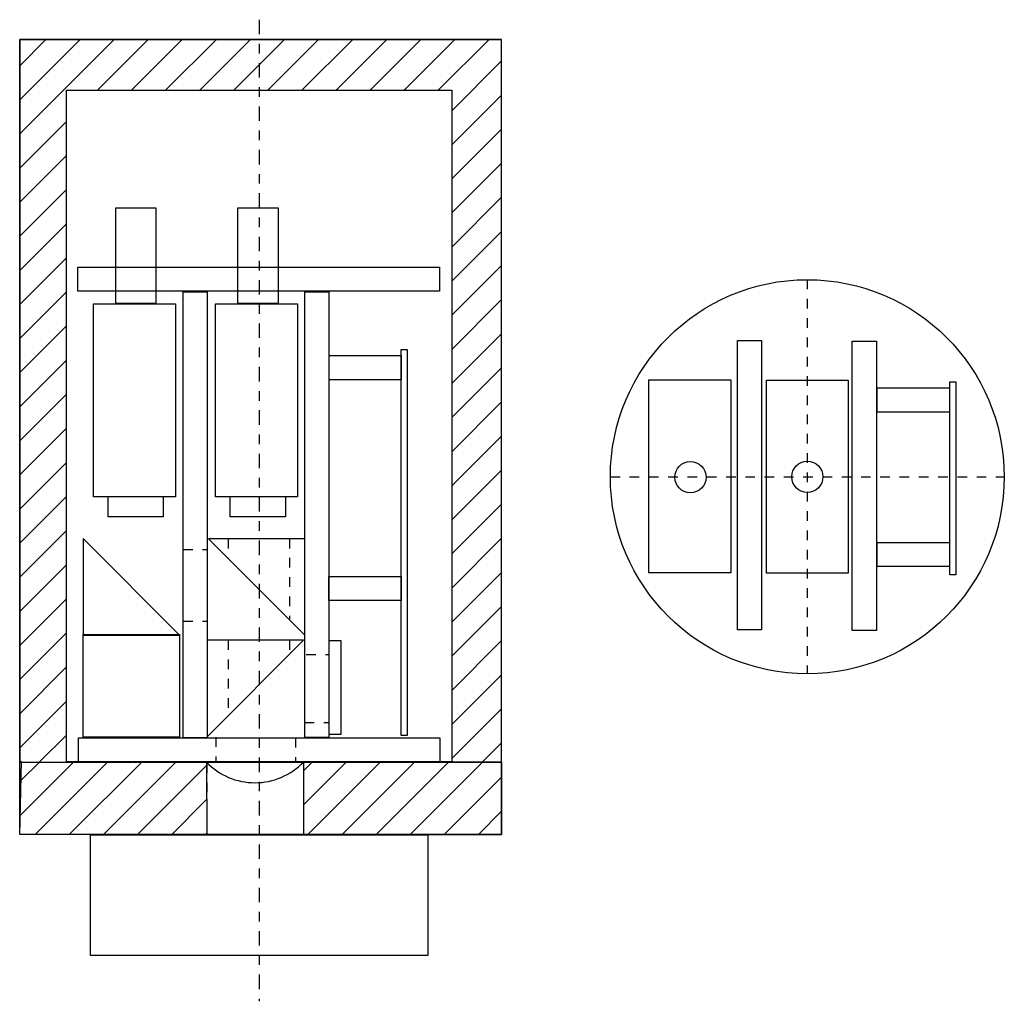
# Model space of a CAD drawing. Extents: x 2.5 to 12.7, y -1.2 to 9.
import ezdxf

# ---------------------------------------------------------------- set-up
doc = ezdxf.new("R2010")
doc.units = 0
doc.header["$MEASUREMENT"] = 0
doc.linetypes.add('DASHDOT', pattern=[1, 0.5, -0.25, 0, -0.25])
doc.linetypes.add('DOT', pattern=[0.25, 0, -0.25])
doc.layers.get('0').update_dxf_attribs({"linetype": 'CONTINUOUS'})
pattern_1 = [(45, (0, 0), (-0.1767767, 0.1767767), [])]

msp = doc.modelspace()

# ---------------------------------------------------------------- hatches: boundary and pattern name
at = {"linetype": 'Continuous'}
h = msp.add_hatch(dxfattribs=at)
h.set_pattern_fill('_U', scale=0.25, angle=45, style=0, pattern_type=0)
h.set_pattern_definition(pattern_1)
h.paths.add_polyline_path([(2.467, 8.75), (2.467, 1.258), (2.951, 1.262), (2.951, 8.224), (6.951, 8.224), (6.951, 1.262), (7.467, 1.258), (7.467, 8.75)])
h = msp.add_hatch(dxfattribs=at)
h.set_pattern_fill('_U', scale=0.25, angle=45, style=0, pattern_type=0)
h.set_pattern_definition(pattern_1)
h.paths.add_polyline_path([(2.467, 1.258), (4.404, 1.258), (4.409, 0.5), (2.467, 0.508), (2.485, 1.265)])
h = msp.add_hatch(dxfattribs=at)
h.set_pattern_fill('_U', scale=0.25, angle=45, style=0, pattern_type=0)
h.set_pattern_definition(pattern_1)
h.paths.add_polyline_path([(5.41, 1.258), (5.41, 0.508), (7.467, 0.508), (7.467, 1.258)])

# ---------------------------------------------------------------- linework, layer by layer
at = {"color": 7, "linetype": 'DASHDOT', "ltscale": 0.3}
msp.add_line((4.951, 8.955), (4.951, -1.222), dxfattribs=at)
at = {"color": 7, "linetype": 'Continuous', "ltscale": 0.1}
for p, q in [((2.467, 8.75), (7.467, 8.75)), ((2.467, 1.258), (2.467, 8.75)), ((7.467, 1.258), (7.467, 8.75))]:
    msp.add_line(p, q, dxfattribs=at)
at = {"color": 7, "linetype": 'DOT', "ltscale": 0.1}
for p, q in [((10.638, 6.26), (10.638, 2.173)), ((8.595, 4.216), (12.682, 4.216)), ((4.631, 3.574), (4.631, 3.369)), ((5.266, 3.574), (5.266, 2.734)), ((4.162, 3.461), (4.418, 3.461)), ((4.162, 2.72), (4.411, 2.72)), ((4.631, 2.521), (4.631, 1.74)), ((5.266, 2.521), (5.266, 2.375)), ((5.438, 2.373), (5.673, 2.373)), ((5.423, 1.67), (5.68, 1.67)), ((4.503, 1.515), (4.503, 1.266)), ((5.327, 1.508), (5.327, 1.258)), ((4.409, 1.247), (4.409, 0.5)), ((5.41, 1.239), (5.41, 0.508))]:
    msp.add_line(p, q, dxfattribs=at)
at = {"color": 7, "linetype": 'Continuous'}
for p, q in [((3.125, 3.575), (4.125, 2.575)), ((5.425, 2.574), (4.425, 3.574)), ((5.412, 2.521), (4.412, 1.521))]:
    msp.add_line(p, q, dxfattribs=at)
at = {"color": 7, "linetype": 'Continuous', "flags": 128}
for points in [[(2.467, 8.75), (2.467, 1.258), (2.951, 1.262), (2.951, 8.224), (6.951, 8.224), (6.951, 1.262), (7.467, 1.258), (7.467, 8.75)], [(3.072, 6.389), (6.822, 6.389), (6.822, 6.139), (3.072, 6.139)], [(3.125, 2.581), (4.125, 2.581), (4.125, 1.515), (3.125, 1.515)], [(3.076, 1.51), (6.826, 1.51), (6.826, 1.26), (3.076, 1.26)], [(2.467, 1.258), (4.404, 1.258), (4.409, 0.5), (2.467, 0.508), (2.485, 1.265)], [(5.41, 1.258), (5.41, 0.508), (7.467, 0.508), (7.467, 1.258)]]:
    msp.add_lwpolyline(points, close=True, dxfattribs=at)
at = {"color": 7, "linetype": 'Continuous'}
for points in [[(2.951, 8.224), (6.951, 8.224), (6.951, 1.262), (2.951, 1.262)], [(3.46, 6.017), (3.884, 6.017), (3.884, 7.002), (3.46, 7.002)], [(4.728, 6.016), (5.152, 6.016), (5.152, 7.001), (4.728, 7.001)], [(4.163, 6.135), (4.413, 6.135), (4.413, 1.511), (4.163, 1.511)], [(5.424, 6.135), (5.674, 6.135), (5.674, 1.514), (5.424, 1.514)], [(3.232, 6.009), (4.082, 6.009), (4.082, 4.009), (3.232, 4.009)], [(4.5, 6.009), (5.35, 6.009), (5.35, 4.009), (4.5, 4.009)], [(9.912, 5.63), (10.162, 5.63), (10.162, 2.63), (9.912, 2.63)], [(11.105, 5.621), (11.355, 5.621), (11.355, 2.621), (11.105, 2.621)], [(8.993, 3.22), (8.993, 5.22), (9.843, 5.22), (9.843, 3.22)], [(10.213, 3.216), (10.213, 5.216), (11.063, 5.216), (11.063, 3.216)], [(3.384, 4.01), (3.956, 4.01), (3.956, 3.802), (3.384, 3.802)], [(4.652, 4.01), (5.224, 4.01), (5.224, 3.802), (4.652, 3.802)]]:
    msp.add_lwpolyline(points, close=True, dxfattribs=at)
at = {"color": 7, "linetype": 'Continuous', "ltscale": 0.1, "flags": 128}
for points in [[(6.424, 5.534), (6.486, 5.534), (6.486, 1.534), (6.424, 1.534)], [(5.676, 5.472), (6.426, 5.472), (6.426, 5.222), (5.676, 5.222)], [(11.362, 5.137), (12.112, 5.137), (12.112, 4.887), (11.362, 4.887)], [(12.118, 5.201), (12.18, 5.201), (12.18, 3.201), (12.118, 3.201)], [(11.362, 3.535), (12.112, 3.535), (12.112, 3.285), (11.362, 3.285)], [(5.673, 3.183), (6.423, 3.183), (6.423, 2.933), (5.673, 2.933)], [(5.677, 2.518), (5.798, 2.518), (5.798, 1.543), (5.677, 1.543)], [(2.467, 1.258), (7.467, 1.258), (7.467, 0.508), (2.467, 0.508)], [(3.202, 0.503), (6.702, 0.503), (6.702, -0.747), (3.202, -0.747)]]:
    msp.add_lwpolyline(points, close=True, dxfattribs=at)
at = {"color": 7, "linetype": 'Continuous'}
for points in [[(3.125, 3.575), (3.125, 3.575), (3.125, 2.575), (4.125, 2.575)], [(5.425, 2.574), (5.425, 2.574), (5.425, 3.574), (4.425, 3.574)], [(5.412, 2.521), (5.412, 2.521), (4.412, 2.521), (4.412, 1.521)]]:
    msp.add_lwpolyline(points, dxfattribs=at)
for centre, radius in [((10.638, 4.216), 2.043), ((9.425, 4.211), 0.162), ((10.638, 4.216), 0.162)]:
    msp.add_circle(centre, radius, dxfattribs=at)
msp.add_arc((4.907, 1.743), 0.699, -136.0438, -43.9562, dxfattribs=at)

doc.saveas('drawing.dxf')
